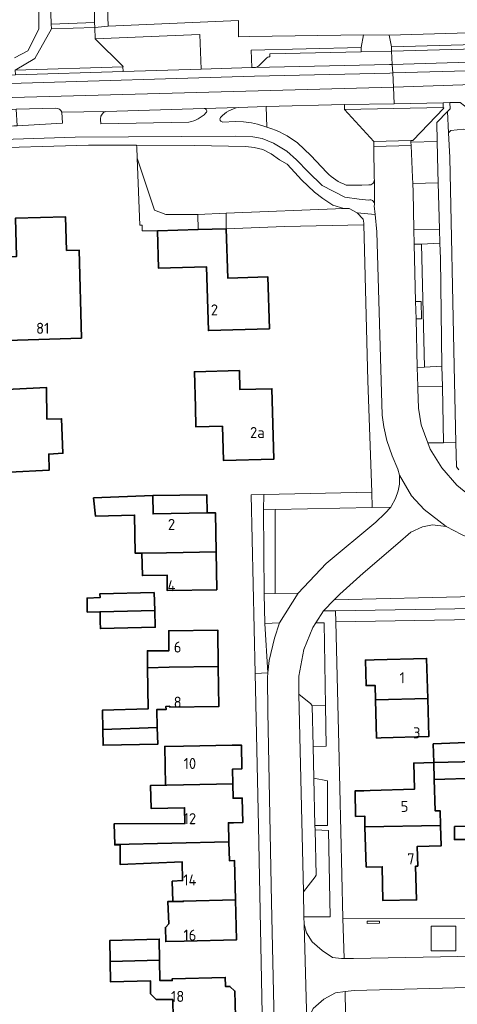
# Model space of a CAD drawing. Header units: metres. Extents: x 245598 to 248629, y 478632 to 481821.
# Tile 85 of 122: x 247222 to 247294, y 480119 to 480279. Entities that reach past the tile are written whole.
import ezdxf
from ezdxf.enums import TextEntityAlignment as Align

# ---------------------------------------------------------------- set-up
doc = ezdxf.new("R2010")
doc.units = ezdxf.units.M
for name, color, linetype, lineweight in [('B-XX-GR-GROENVOORZIENING-GV', 80, 'Continuous', 18), ('B-XX-OG-BEBOUWING-GV', 7, 'Continuous', 35), ('B-XX-OG-BEBOUWING-T18', 10, 'Continuous', 18), ('B-XX-OG-BEBOUWING_LAGE TRAFO-GV', 7, 'Continuous', 18), ('B-XX-OG-BEBOUWING_LOODS-GV', 7, 'Continuous', 35), ('B-XX-OG-TERREIN_ERF-GV', 7, 'Continuous', 18), ('B-XX-VH-ONVERHARD-GV', 252, 'Continuous', 18), ('B-XX-VH-VERHARDING_GESLOTEN-GV', 252, 'Continuous', 18), ('B-XX-VH-VERHARDING_OPEN-GV', 252, 'Continuous', 18)]:
    doc.layers.add(name, color=color, linetype=linetype, lineweight=lineweight)
doc.styles.add('NLCS-ISO-M-T18', font='NLCS-ISO.ttf', dxfattribs={"height": 1.8})

msp = doc.modelspace()

# ---------------------------------------------------------------- linework, layer by layer
at = {"layer": 'B-XX-GR-GROENVOORZIENING-GV'}
for points in [[(247239.074, 480271.665), (247239.096, 480270.868), (247251.847, 480271.274), (247251.639, 480276.929), (247247.593, 480276.751), (247234.548, 480276.219), (247239.14, 480271.727)], [(247300.49, 480274.703), (247300.396, 480275.424), (247282.882, 480274.937), (247282.899, 480274.194)], [(247290.316, 480259.481), (247290.25, 480262.577), (247291.993, 480264.374), (247292.416, 480264.81), (247292.391, 480265.812), (247291.29, 480265.792), (247291.315, 480264.999), (247291.394, 480264.906), (247286.34, 480259.624), (247286.038, 480259.631), (247286.045, 480259.352)], [(247286.045, 480259.352), (247286.058, 480258.845), (247286.312, 480253.592), (247286.345, 480252.612), (247290.478, 480252.741), (247290.417, 480254.751), (247290.316, 480259.481)], [(247275.11, 480248.57), (247273.33, 480249.11), (247271.66, 480250.19), (247270.3, 480251.23), (247268.22, 480253.22), (247267.11, 480254.43), (247265.87, 480255.76), (247264.6, 480256.49), (247263.23, 480257.46), (247261.91, 480258.17), (247260.5, 480258.5), (247259.11, 480258.64), (247250.67, 480258.81), (247241.31, 480258.86), (247241.322, 480258.566), (247241.395, 480256.73), (247244.216, 480248.27), (247246.074, 480247.582), (247251.307, 480247.582), (247255.921, 480247.774)], [(247251.307, 480247.582), (247246.074, 480247.582), (247244.216, 480248.27), (247241.395, 480256.73), (247241.83, 480245.8), (247241.841, 480245.8), (247242.21, 480245.8), (247242.239, 480244.886), (247244.706, 480244.913), (247251.359, 480245.105)], [(247290.478, 480252.741), (247286.345, 480252.612), (247286.39, 480251.26), (247286.536, 480245.094), (247290.708, 480245.194)], [(247275.11, 480248.57), (247255.921, 480247.774), (247255.933, 480245.237), (247265.428, 480245.595), (247278.349, 480245.885), (247278.34, 480246.17), (247278.27, 480246.79), (247277.27, 480247.81), (247275.99, 480248.52)], [(247255.921, 480247.774), (247251.307, 480247.582), (247251.359, 480245.105), (247255.933, 480245.237)], [(247287.785, 480242.749), (247286.593, 480242.704), (247286.814, 480233.38), (247287.729, 480233.388), (247287.754, 480230.534), (247286.882, 480230.526), (247287.07, 480222.6), (247288.282, 480222.669)], [(247290.78, 480242.861), (247287.785, 480242.749), (247288.282, 480222.669), (247291.1, 480222.83), (247290.855, 480240.385)], [(247288.799, 480210.3), (247291.367, 480210.29), (247291.2, 480219.53), (247287.148, 480219.57), (247287.16, 480219.1), (247287.3, 480215.98), (247287.71, 480213.24)], [(247272.2, 480190.61), (247280.31, 480197.39), (247281.78, 480198.77), (247282.765, 480199.84), (247279.723, 480199.774), (247263.922, 480199.431), (247263.905, 480185.729), (247267.68, 480185.81)], [(247263.905, 480185.729), (247263.922, 480199.431), (247262.01, 480199.39), (247262.09, 480185.69)], [(247296.423, 480185.243), (247296.2, 480194.465), (247294.29, 480195.37), (247291.78, 480196.66), (247289.57, 480196.92), (247287.93, 480196.61), (247286.01, 480195.72), (247283.9, 480193.87), (247278.27, 480189.06), (247274.43, 480185.64), (247273.54, 480184.709)], [(247296.423, 480185.243), (247273.54, 480184.709), (247271.81, 480182.9), (247273.746, 480182.932), (247296.47, 480183.31)], [(247263.8, 480178.42), (247264.63, 480180.94), (247262.23, 480180.86), (247262.73, 480172.77), (247262.93, 480174.79)], [(247267.76, 480169.33), (247269.71, 480167.72), (247269.96, 480167.4), (247272.098, 480167.441), (247271.87, 480180.97), (247270.523, 480180.93), (247270.03, 480180.17), (247268.57, 480176.61), (247267.79, 480172.22)], [(247269.96, 480167.4), (247270.1, 480160.79), (247272.21, 480160.82), (247272.098, 480167.441)], [(247270.21, 480155.59), (247270.39, 480147.87), (247272.46, 480147.88), (247272.46, 480155.17)], [(247270.4, 480147.2), (247270.57, 480139.78), (247270.43, 480139.49), (247268.51, 480137.08), (247268.6, 480133), (247272.9, 480133.01), (247272.58, 480147.08)]]:
    msp.add_lwpolyline(points, close=True, dxfattribs=at)
for points in [[(247263.043, 480273.292), (247263.024, 480273.756), (247277.928, 480274.08), (247277.931, 480274.82), (247259.992, 480274.392), (247260.094, 480271.535)], [(247261.246, 480271.823), (247262.421, 480272.996)], [(247260.094, 480271.535), (247260.526, 480271.532)], [(247228.118, 480264.893), (247221.689, 480264.741)], [(247221.689, 480264.741), (247221.826, 480262.04), (247229.242, 480262.461), (247229.14, 480264.263)], [(247252.31, 480264.875), (247236.278, 480264.393)], [(247255.382, 480262.653), (247257.386, 480262.728), (247258.745, 480262.665), (247260.057, 480262.512), (247261.007, 480262.322), (247262.57, 480261.808), (247262.425, 480265.158), (247257.971, 480265.042)], [(247280.07, 480253.385), (247280.015, 480258.684), (247279.987, 480259.495), (247275.216, 480264.697), (247275.205, 480265.491), (247262.425, 480265.158), (247262.57, 480261.808), (247262.686, 480261.77)], [(247235.426, 480263.076), (247235.496, 480262.355), (247249.852, 480262.653)], [(247267.552, 480259.251), (247269.721, 480257.195), (247272.329, 480254.422)], [(247275.483, 480252.376), (247278.034, 480252.351), (247279.16, 480252.383)]]:
    msp.add_lwpolyline(points, dxfattribs=at)
for points in [[(247262.421, 480272.996, -0.2182004), (247263.043, 480273.292)], [(247260.526, 480271.532, 0.1824534), (247261.246, 480271.823)], [(247229.14, 480264.263, 0.287679), (247228.118, 480264.893)], [(247236.278, 480264.393, 0.3068056), (247235.422, 480263.195)], [(247249.852, 480262.653, 0.1598538), (247252.624, 480264.128)], [(247252.624, 480264.128, 0.6408871), (247252.31, 480264.875)], [(247257.971, 480265.042, 0.168719), (247254.997, 480263.38)], [(247235.422, 480263.195, 0.0338594), (247235.426, 480263.076)], [(247254.997, 480263.38, 0.6454755), (247255.382, 480262.653)], [(247262.686, 480261.77, -0.0906042), (247267.552, 480259.251)], [(247272.329, 480254.422, 0.1218803), (247275.483, 480252.376)], [(247279.16, 480252.383, 0.4386364), (247280.086, 480253.216)], [(247280.086, 480253.216, 0.0485908), (247280.07, 480253.385)]]:
    msp.add_lwpolyline(points, format="xyb", dxfattribs=at)
at = {"layer": 'B-XX-OG-BEBOUWING-GV'}
for points in [[(247232.343, 480227.374), (247231.938, 480241.77), (247229.888, 480241.712), (247229.735, 480247.173), (247221.554, 480246.942), (247221.729, 480240.731), (247219.747, 480240.676), (247220.132, 480227.03)], [(247244.706, 480244.913), (247244.883, 480238.789), (247252.719, 480239.016), (247253.02, 480228.631), (247262.961, 480228.918), (247262.716, 480237.388), (247256.166, 480237.199), (247255.933, 480245.237), (247251.359, 480245.105)], [(247255.317, 480213.015), (247255.463, 480207.433), (247263.663, 480207.647), (247263.364, 480219.145), (247258.163, 480219.009), (247258.083, 480222.095), (247250.742, 480221.904), (247250.892, 480216.142), (247250.952, 480212.933)], [(247220.09, 480219), (247220.59, 480205.53), (247227.06, 480205.88), (247226.97, 480208.48), (247229.29, 480208.61), (247229.08, 480214.23), (247226.69, 480214.18), (247226.6, 480219.36)], [(247252.806, 480198.891), (247243.995, 480198.728), (247243.94, 480201.71), (247234.3, 480201.34), (247234.63, 480198.34), (247240.966, 480198.515), (247241.083, 480192.296), (247242.176, 480192.316), (247242.177, 480192.292), (247246.2, 480192.374), (247254.275, 480192.538), (247254.156, 480198.916)], [(247246.2, 480192.374), (247242.177, 480192.292), (247242.245, 480188.663), (247246.268, 480188.739), (247246.316, 480186.203), (247254.391, 480186.355), (247254.275, 480192.538)], [(247244.258, 480182.945), (247244.17, 480185.87), (247235.33, 480185.68), (247235.34, 480185.08), (247233.22, 480184.99), (247233.273, 480182.712), (247235.356, 480182.756)], [(247244.258, 480182.945), (247235.356, 480182.756), (247235.39, 480181.11), (247235.4, 480180.02), (247244.34, 480180.23)], [(247254.626, 480173.845), (247254.538, 480179.769), (247246.537, 480179.649), (247246.585, 480176.391), (247243.08, 480176.38), (247243.109, 480173.62), (247246.626, 480173.689)], [(247280.069, 480174.908), (247278.62, 480174.867), (247278.737, 480170.699), (247280.187, 480170.74), (247280.254, 480168.383), (247288.779, 480168.591), (247288.594, 480175.149)], [(247235.79, 480163.567), (247244.685, 480163.85), (247244.58, 480166.8), (247246.11, 480166.8), (247246.1, 480167.32), (247246.72, 480167.335), (247246.722, 480167.206), (247254.723, 480167.325), (247254.626, 480173.845), (247246.626, 480173.689), (247243.109, 480173.62), (247243.18, 480166.9), (247235.73, 480166.68)], [(247288.779, 480168.591), (247280.254, 480168.383), (247280.431, 480162.156), (247281.193, 480162.178), (247288.954, 480162.398)], [(247244.685, 480163.85), (247235.79, 480163.567), (247235.84, 480160.98), (247244.78, 480161.18)], [(247299.396, 480158.42), (247299.307, 480162.21), (247299.26, 480161.58), (247289.67, 480161.19), (247289.76, 480158.146), (247296.831, 480158.346), (247296.83, 480158.42)], [(247243.593, 480154.397), (247256.997, 480154.7), (247256.957, 480157.089), (247258.467, 480157.115), (247258.402, 480160.995), (247256.892, 480160.97), (247248.965, 480160.836), (247245.895, 480160.784), (247246.002, 480154.475), (247243.592, 480154.435)], [(247278.552, 480147.649), (247290.867, 480147.86), (247290.797, 480150.304), (247289.987, 480150.281), (247289.84, 480155.41), (247289.76, 480158.146), (247286.511, 480158.066), (247286.616, 480153.797), (247279.397, 480153.589), (247278.382, 480153.56), (247276.943, 480153.528), (247277.021, 480149.379), (247278.501, 480149.422)], [(247296.831, 480158.346), (247289.76, 480158.146), (247289.84, 480155.41), (247296.87, 480155.62)], [(247256.997, 480154.7), (247243.593, 480154.397), (247243.656, 480150.675), (247249.134, 480150.767), (247249.178, 480148.208), (247237.67, 480148.18), (247237.739, 480144.793), (247256.363, 480145.229), (247256.284, 480148.326), (247257.104, 480148.34), (247258.613, 480148.365), (247258.547, 480152.357), (247257.037, 480152.33)], [(247278.74, 480141.099), (247281.377, 480141.144), (247281.471, 480135.623), (247286.968, 480135.74), (247286.811, 480141.242), (247287.151, 480141.252), (247287.059, 480144.451), (247290.962, 480144.563), (247290.867, 480147.86), (247278.552, 480147.649)], [(247296.67, 480145.59), (247296.62, 480147.81), (247293.16, 480147.72), (247293.13, 480145.58)], [(247247.2, 480135.47), (247248.902, 480135.481), (247248.9, 480135.566), (247257.45, 480135.773), (247257.295, 480142.148), (247256.443, 480142.127), (247256.363, 480145.229), (247237.739, 480144.793), (247237.74, 480144.72), (247238.61, 480144.72), (247238.62, 480141.53), (247248.745, 480141.939), (247248.819, 480138.887), (247247.12, 480138.8)], [(247248.902, 480135.481), (247247.2, 480135.47), (247246.4, 480135.469), (247246.544, 480131.822), (247246.007, 480131.258), (247246.063, 480128.957), (247249.06, 480129.03), (247257.609, 480129.239), (247257.45, 480135.773), (247248.9, 480135.566)], [(247245.056, 480125.932), (247245, 480129.36), (247236.96, 480129.13), (247236.97, 480125.79), (247236.972, 480125.718)], [(247247.208, 480119.502), (247247.282, 480116.479), (247257.432, 480116.701), (247257.331, 480120.858), (247256.522, 480121.628), (247255.812, 480121.611), (247255.809, 480121.739), (247255.776, 480123.105), (247247.126, 480122.893), (247247.134, 480122.582), (247245.11, 480122.582), (247245.056, 480125.932), (247236.972, 480125.718), (247237.073, 480122.37), (247243.556, 480122.564), (247243.556, 480120.435), (247244.488, 480119.502)]]:
    msp.add_lwpolyline(points, close=True, dxfattribs=at)
at = {"layer": 'B-XX-OG-BEBOUWING_LAGE TRAFO-GV'}
msp.add_lwpolyline([(247278.9, 480131.9), (247280.91, 480131.97), (247280.92, 480132.3), (247278.93, 480132.28)], close=True, dxfattribs=at)
at = {"layer": 'B-XX-OG-BEBOUWING_LOODS-GV'}
msp.add_lwpolyline([(247252.806, 480198.891), (247252.75, 480201.85), (247243.94, 480201.71), (247243.995, 480198.728)], close=True, dxfattribs=at)
at = {"layer": 'B-XX-OG-TERREIN_ERF-GV'}
for points in [[(247235.62, 480307.71), (247236.68, 480278.31), (247257.93, 480279.24), (247257.93, 480279.2), (247257.92, 480276.57), (247259.71, 480276.59), (247278.33, 480276.88), (247282.47, 480276.84), (247297.26, 480277.23), (247299.82, 480277.38), (247301.3, 480277.46), (247311.59, 480277.46), (247332.39, 480277.76), (247351.54, 480277.98), (247359.6, 480278.06), (247389.5, 480277.51), (247389.45, 480275.78), (247429.7, 480272.85)], [(247221.412, 480273.11), (247223.567, 480274.249), (247225.377, 480277.784), (247225.338, 480283.941), (247224.8, 480298.81), (247221.08, 480300.7)], [(247294.62, 480261.47), (247292.54, 480261.27), (247292.18, 480260.91), (247292.381, 480256.88), (247293.11, 480222.82), (247293.383, 480210.349), (247293.47, 480206.39), (247293.88, 480205.93)], [(247262.31, 480089.26), (247261.2, 480147.83), (247260.648, 480172.661), (247260, 480201.81), (247262.029, 480201.86), (247279.67, 480202.29), (247279.03, 480220.41), (247278.41, 480243.88), (247278.349, 480245.885), (247265.428, 480245.595), (247255.933, 480245.237), (247256.166, 480237.199), (247262.716, 480237.388), (247262.961, 480228.918), (247253.02, 480228.631), (247252.719, 480239.016), (247244.883, 480238.789), (247244.706, 480244.913), (247242.239, 480244.886), (247242.21, 480245.8), (247241.841, 480245.8), (247241.83, 480245.8), (247241.395, 480256.73), (247241.322, 480258.566), (247241.31, 480258.86), (247233.46, 480258.9), (247195.68, 480257.77)], [(247296.37, 480181.5), (247273.8, 480181.13), (247274.29, 480161.06), (247274.96, 480132.78), (247296.53, 480132.72)], [(247296.87, 480155.62), (247289.84, 480155.41), (247289.987, 480150.281), (247290.797, 480150.304), (247290.867, 480147.86), (247290.962, 480144.563), (247287.059, 480144.451), (247287.151, 480141.252), (247286.811, 480141.242), (247286.968, 480135.74), (247281.471, 480135.623), (247281.377, 480141.144), (247278.74, 480141.099), (247278.552, 480147.649), (247278.501, 480149.422), (247277.021, 480149.379), (247276.943, 480153.528), (247278.382, 480153.56), (247279.397, 480153.589), (247286.616, 480153.797), (247286.511, 480158.066), (247289.76, 480158.146), (247289.67, 480161.19), (247299.26, 480161.58)], [(247296.67, 480145.59), (247293.13, 480145.58), (247293.16, 480147.72), (247296.62, 480147.81)], [(247247.282, 480116.479), (247247.208, 480119.502), (247244.488, 480119.502), (247243.556, 480120.435), (247243.556, 480122.564), (247237.073, 480122.37), (247236.972, 480125.718), (247236.97, 480125.79), (247236.96, 480129.13), (247245, 480129.36), (247245.056, 480125.932), (247245.11, 480122.582), (247247.134, 480122.582), (247247.126, 480122.893), (247255.776, 480123.105), (247255.809, 480121.739), (247255.812, 480121.611), (247256.522, 480121.628), (247257.331, 480120.858), (247257.432, 480116.701)]]:
    msp.add_lwpolyline(points, dxfattribs=at)
for points in [[(247232.343, 480227.374), (247220.132, 480227.03), (247219.747, 480240.676), (247221.729, 480240.731), (247221.554, 480246.942), (247229.735, 480247.173), (247229.888, 480241.712), (247231.938, 480241.77)], [(247263.364, 480219.145), (247263.663, 480207.647), (247255.463, 480207.433), (247255.317, 480213.015), (247250.952, 480212.933), (247250.892, 480216.142), (247250.742, 480221.904), (247258.083, 480222.095), (247258.163, 480219.009)], [(247220.09, 480219), (247226.6, 480219.36), (247226.69, 480214.18), (247229.08, 480214.23), (247229.29, 480208.61), (247226.97, 480208.48), (247227.06, 480205.88), (247220.59, 480205.53)], [(247246.268, 480188.739), (247242.245, 480188.663), (247242.177, 480192.292), (247242.176, 480192.316), (247241.083, 480192.296), (247240.966, 480198.515), (247234.63, 480198.34), (247234.3, 480201.34), (247243.94, 480201.71), (247252.75, 480201.85), (247252.806, 480198.891), (247254.156, 480198.916), (247254.275, 480192.538), (247254.391, 480186.355), (247246.316, 480186.203)], [(247235.39, 480181.11), (247235.356, 480182.756), (247233.273, 480182.712), (247233.22, 480184.99), (247235.34, 480185.08), (247235.33, 480185.68), (247244.17, 480185.87), (247244.258, 480182.945), (247244.34, 480180.23), (247235.4, 480180.02)], [(247246.585, 480176.391), (247246.537, 480179.649), (247254.538, 480179.769), (247254.626, 480173.845), (247254.723, 480167.325), (247246.722, 480167.206), (247246.72, 480167.335), (247246.1, 480167.32), (247246.11, 480166.8), (247244.58, 480166.8), (247244.685, 480163.85), (247244.78, 480161.18), (247235.84, 480160.98), (247235.79, 480163.567), (247235.73, 480166.68), (247243.18, 480166.9), (247243.109, 480173.62), (247243.08, 480176.38)], [(247280.187, 480170.74), (247278.737, 480170.699), (247278.62, 480174.867), (247280.069, 480174.908), (247288.594, 480175.149), (247288.779, 480168.591), (247288.954, 480162.398), (247281.193, 480162.178), (247280.431, 480162.156), (247280.254, 480168.383)], [(247237.739, 480144.793), (247237.67, 480148.18), (247249.178, 480148.208), (247249.134, 480150.767), (247243.656, 480150.675), (247243.593, 480154.397), (247243.592, 480154.435), (247246.002, 480154.475), (247245.895, 480160.784), (247248.965, 480160.836), (247256.892, 480160.97), (247258.402, 480160.995), (247258.467, 480157.115), (247256.957, 480157.089), (247256.997, 480154.7), (247257.037, 480152.33), (247258.547, 480152.357), (247258.613, 480148.365), (247257.104, 480148.34), (247256.284, 480148.326), (247256.363, 480145.229), (247256.443, 480142.127), (247257.295, 480142.148), (247257.45, 480135.773), (247257.609, 480129.239), (247249.06, 480129.03), (247246.063, 480128.957), (247246.007, 480131.258), (247246.544, 480131.822), (247246.4, 480135.469), (247247.2, 480135.47), (247247.12, 480138.8), (247248.819, 480138.887), (247248.745, 480141.939), (247238.62, 480141.53), (247238.61, 480144.72), (247237.74, 480144.72)], [(247297.31, 480121.52), (247276.81, 480120.94), (247275.3, 480120.779), (247276.09, 480071.618), (247297.92, 480072.09), (247297.99, 480070.39), (247298.19, 480070.391), (247301.91, 480070.4), (247352.38, 480071.54), (247371.08, 480071.73), (247371, 480072.94), (247385.886, 480073.384), (247389.11, 480073.48), (247388.039, 480121.13), (247387.49, 480121.8), (247384.26, 480123.15), (247379.19, 480123.2), (247362.5, 480122.83), (247339.94, 480122.35), (247319.55, 480121.86)]]:
    msp.add_lwpolyline(points, close=True, dxfattribs=at)
at = {"layer": 'B-XX-VH-ONVERHARD-GV'}
msp.add_lwpolyline([(247289.321, 480127.421), (247293.363, 480127.421), (247293.363, 480131.462), (247289.321, 480131.462)], close=True, dxfattribs=at)
at = {"layer": 'B-XX-VH-VERHARDING_GESLOTEN-GV'}
for points in [[(247283.067, 480270.65), (247283.001, 480272.049), (247282.549, 480272.036), (247260.526, 480271.532), (247260.094, 480271.535), (247251.847, 480271.274), (247239.096, 480270.868), (247221.533, 480270.336), (247220.63, 480270.316), (247218.077, 480270.257)], [(247283.178, 480268.312), (247283.067, 480270.65), (247282.585, 480270.637), (247260.558, 480270.132), (247220.662, 480268.916), (247218.1, 480268.857)], [(247218.1, 480268.857), (247220.662, 480268.916), (247260.558, 480270.132), (247282.585, 480270.637), (247283.067, 480270.65)], [(247305.257, 480271.284), (247283.067, 480270.65), (247283.178, 480268.312), (247339.783, 480270.267)], [(247339.783, 480270.267), (247283.178, 480268.312), (247283.304, 480265.643), (247291.29, 480265.792), (247292.391, 480265.812), (247294.056, 480265.855)], [(247229.14, 480264.263), (247236.278, 480264.393), (247252.31, 480264.875), (247257.971, 480265.042), (247262.425, 480265.158), (247275.205, 480265.491), (247283.304, 480265.643), (247283.178, 480268.312), (247216.944, 480266.523)], [(247216.944, 480266.523), (247283.178, 480268.312)], [(247188.684, 480262.758), (247201.664, 480263.128), (247217.677, 480264.434), (247221.689, 480264.741), (247228.118, 480264.893)]]:
    msp.add_lwpolyline(points, dxfattribs=at)
msp.add_lwpolyline([(247283.001, 480272.049), (247283.067, 480270.65), (247305.257, 480271.284), (247305.156, 480272.688), (247304.833, 480272.678), (247302.793, 480272.614)], close=True, dxfattribs=at)
msp.add_lwpolyline([(247228.118, 480264.893, -0.287679), (247229.14, 480264.263)], format="xyb", dxfattribs=at)
at = {"layer": 'B-XX-VH-VERHARDING_OPEN-GV'}
for points in [[(247221.513, 480271.128), (247224.728, 480272.994), (247227.431, 480277.851), (247227.401, 480278.642), (247227.27, 480282.14), (247226.96, 480291.48), (247226.816, 480297.624), (247226.59, 480307.28), (247226.13, 480321.33), (247225.59, 480330.92), (247223.94, 480338), (247221.72, 480343.62)], [(247221.08, 480300.7), (247224.8, 480298.81), (247225.338, 480283.941), (247225.377, 480277.784), (247223.567, 480274.249), (247221.412, 480273.11)], [(247297.26, 480277.23), (247282.47, 480276.84), (247282.882, 480274.937), (247300.396, 480275.424)], [(247260.526, 480271.532), (247282.549, 480272.036), (247283.001, 480272.049), (247282.899, 480274.194)], [(247282.899, 480274.194), (247277.928, 480274.08), (247263.024, 480273.756), (247263.043, 480273.292)], [(247300.551, 480274.233), (247300.541, 480274.704), (247300.49, 480274.703), (247282.899, 480274.194), (247283.001, 480272.049), (247302.793, 480272.614)], [(247262.421, 480272.996), (247261.246, 480271.823)], [(247316.68, 480264.792), (247308.046, 480264.526), (247308.113, 480262.843), (247302.009, 480262.689), (247301.954, 480264.373), (247296.181, 480264.188), (247294.056, 480265.855), (247292.391, 480265.812), (247292.416, 480264.81), (247291.993, 480264.374), (247292.18, 480260.91), (247292.54, 480261.27), (247294.62, 480261.47), (247296.47, 480261.41), (247310.12, 480261.59), (247333.8, 480262.25), (247354.45, 480262.51), (247354.45, 480262.1), (247370.56, 480262.24), (247383.73, 480261.94), (247405.11, 480261.1)], [(247236.278, 480264.393), (247229.14, 480264.263), (247229.242, 480262.461), (247221.826, 480262.04), (247221.291, 480262.022), (247217.806, 480261.904), (247200.465, 480261.319), (247189.752, 480260.975), (247187.28, 480260.92), (247185.936, 480260.954), (247164.863, 480260.283), (247162.476, 480260.192), (247160.938, 480260.183), (247161.188, 480261.259)], [(247257.971, 480265.042), (247252.31, 480264.875)], [(247249.852, 480262.653), (247235.496, 480262.355), (247235.426, 480263.076)], [(247262.686, 480261.77), (247262.57, 480261.808), (247261.007, 480262.322), (247260.057, 480262.512), (247258.745, 480262.665), (247257.386, 480262.728), (247255.382, 480262.653)], [(247279.171, 480249.913), (247277.58, 480250.047), (247275.29, 480250.41), (247271.59, 480252.29), (247269.29, 480254.5), (247267.4, 480256.5), (247265.78, 480257.92), (247263.61, 480259.21), (247261.78, 480259.96), (247260.24, 480260.23), (247257.4, 480260.33), (247231.28, 480260.18), (247160.53, 480257.9), (247160.03, 480257.43), (247160.107, 480256.669), (247190.56, 480257.61)], [(247160.53, 480257.9), (247231.28, 480260.18), (247257.4, 480260.33), (247260.24, 480260.23), (247261.78, 480259.96), (247263.61, 480259.21), (247265.78, 480257.92), (247267.4, 480256.5), (247269.29, 480254.5), (247271.59, 480252.29), (247275.29, 480250.41), (247277.58, 480250.047)], [(247272.329, 480254.422), (247269.721, 480257.195), (247267.552, 480259.251)], [(247190.56, 480257.61), (247192.26, 480257.67), (247195.68, 480257.77), (247233.46, 480258.9), (247241.31, 480258.86), (247250.67, 480258.81), (247259.11, 480258.64), (247260.5, 480258.5), (247261.91, 480258.17), (247263.23, 480257.46), (247264.6, 480256.49), (247265.87, 480255.76), (247267.11, 480254.43), (247268.22, 480253.22), (247270.3, 480251.23), (247271.66, 480250.19), (247273.33, 480249.11), (247275.11, 480248.57), (247275.99, 480248.52), (247277.27, 480247.81), (247280.2, 480247.589), (247280.069, 480248.953)], [(247295.59, 480201.73), (247293.51, 480203.41), (247291.11, 480206.22), (247289.18, 480209.27), (247288.799, 480210.3), (247287.71, 480213.24), (247287.3, 480215.98), (247287.16, 480219.1), (247287.148, 480219.57), (247287.07, 480222.6), (247286.882, 480230.526), (247286.814, 480233.38), (247286.593, 480242.704), (247286.536, 480245.094), (247286.39, 480251.26), (247286.345, 480252.612), (247286.312, 480253.592), (247286.058, 480258.845), (247280.015, 480258.684), (247280.07, 480253.385)], [(247280.086, 480253.216), (247280.113, 480249.293)], [(247280.113, 480249.293), (247280.086, 480253.216)], [(247279.16, 480252.383), (247278.034, 480252.351), (247275.483, 480252.376)], [(247277.58, 480250.047), (247279.171, 480249.913)], [(247280.069, 480248.953), (247280.2, 480247.589), (247280.477, 480244.72), (247281.38, 480214.83), (247281.6, 480212.93), (247282.09, 480210.69), (247282.97, 480208.21), (247283.89, 480206), (247284.16, 480205.03), (247286.11, 480201.692), (247288.187, 480199.442), (247291.78, 480196.66), (247294.29, 480195.37)], [(247293.88, 480205.93), (247293.47, 480206.39), (247293.383, 480210.349), (247291.367, 480210.29), (247288.799, 480210.3), (247289.18, 480209.27), (247291.11, 480206.22), (247293.51, 480203.41), (247295.59, 480201.73)], [(247269.06, 480115.82), (247268.63, 480131.79), (247268.6, 480133), (247268.51, 480137.08), (247267.76, 480169.33), (247267.79, 480172.22), (247268.57, 480176.61), (247270.03, 480180.17), (247270.523, 480180.93), (247271.8, 480182.9), (247271.81, 480182.9), (247273.54, 480184.709), (247274.43, 480185.64), (247278.27, 480189.06), (247283.9, 480193.87), (247286.01, 480195.72), (247287.93, 480196.61), (247289.57, 480196.92), (247291.78, 480196.66), (247288.187, 480199.442), (247286.11, 480201.692), (247284.16, 480205.03), (247284.16, 480203.58), (247283.96, 480202.49), (247283.51, 480201.23), (247282.82, 480199.9), (247282.765, 480199.84), (247281.78, 480198.77), (247280.31, 480197.39), (247272.2, 480190.61), (247267.68, 480185.81), (247264.63, 480180.94), (247263.8, 480178.42), (247262.93, 480174.79), (247262.73, 480172.77), (247262.66, 480172.01), (247262.71, 480166.41), (247263.33, 480135.36), (247264.07, 480101.13)], [(247264.07, 480101.13), (247263.33, 480135.36), (247262.71, 480166.41), (247262.66, 480172.01), (247262.73, 480172.77), (247260.648, 480172.661), (247261.2, 480147.83), (247262.31, 480089.26)], [(247296.5, 480126.587), (247276.67, 480126.17), (247275.147, 480126.162), (247274.71, 480126.16), (247273.28, 480126.33), (247271.57, 480127.47), (247269.92, 480128.93), (247269.03, 480130.36), (247268.63, 480131.79), (247269.06, 480115.82)], [(247270.11, 480118.02), (247271.82, 480119.57), (247273.72, 480120.61), (247275.3, 480120.779), (247276.81, 480120.94), (247297.31, 480121.52)]]:
    msp.add_lwpolyline(points, dxfattribs=at)
for points in [[(247235.546, 480332.745), (247235.29, 480332.63), (247233.74, 480330.84), (247233.07, 480328.72), (247232.97, 480325.92), (247233.944, 480297.646), (247234.455, 480282.802), (247234.439, 480278.866), (247234.495, 480278.09), (247236.68, 480278.31), (247235.62, 480307.71), (247235.3, 480328.83)], [(247234.439, 480278.866), (247234.455, 480282.802), (247233.944, 480297.646), (247226.816, 480297.624), (247226.96, 480291.48), (247227.27, 480282.14), (247227.401, 480278.642)], [(247227.401, 480278.642), (247227.431, 480277.851), (247234.495, 480278.09), (247234.439, 480278.866)], [(247257.93, 480279.2), (247257.93, 480279.24), (247236.68, 480278.31), (247234.495, 480278.09), (247234.548, 480276.219), (247247.593, 480276.751), (247251.639, 480276.929), (247251.847, 480271.274), (247260.094, 480271.535), (247259.992, 480274.392), (247277.931, 480274.82), (247278.33, 480276.88), (247259.71, 480276.59), (247257.92, 480276.57)], [(247221.513, 480271.128), (247239.074, 480271.665), (247239.14, 480271.727), (247234.548, 480276.219), (247234.495, 480278.09), (247227.431, 480277.851), (247224.728, 480272.994)], [(247282.47, 480276.84), (247278.33, 480276.88), (247277.931, 480274.82), (247277.928, 480274.08), (247282.899, 480274.194), (247282.882, 480274.937)], [(247221.513, 480271.128), (247221.533, 480270.336), (247239.096, 480270.868), (247239.074, 480271.665)], [(247291.315, 480264.999), (247291.29, 480265.792), (247283.304, 480265.643), (247275.205, 480265.491), (247275.216, 480264.697)], [(247279.987, 480259.495), (247286.038, 480259.631), (247286.34, 480259.624), (247291.394, 480264.906), (247291.315, 480264.999), (247275.216, 480264.697)], [(247290.855, 480240.385), (247291.1, 480222.83), (247291.2, 480219.53), (247291.367, 480210.29), (247293.383, 480210.349), (247293.11, 480222.82), (247292.381, 480256.88), (247292.18, 480260.91), (247291.993, 480264.374), (247290.25, 480262.577), (247290.316, 480259.481), (247290.417, 480254.751), (247290.478, 480252.741), (247290.708, 480245.194), (247290.78, 480242.861)], [(247286.058, 480258.845), (247286.045, 480259.352), (247286.038, 480259.631), (247279.987, 480259.495), (247280.015, 480258.684)], [(247279.67, 480202.29), (247279.723, 480199.774), (247282.765, 480199.84), (247282.82, 480199.9), (247283.51, 480201.23), (247283.96, 480202.49), (247284.16, 480203.58), (247284.16, 480205.03), (247283.89, 480206), (247282.97, 480208.21), (247282.09, 480210.69), (247281.6, 480212.93), (247281.38, 480214.83), (247280.477, 480244.72), (247280.2, 480247.589), (247277.27, 480247.81), (247278.27, 480246.79), (247278.34, 480246.17), (247278.349, 480245.885), (247278.41, 480243.88), (247279.03, 480220.41)], [(247286.593, 480242.704), (247287.785, 480242.749), (247290.78, 480242.861), (247290.708, 480245.194), (247286.536, 480245.094)], [(247286.882, 480230.526), (247287.754, 480230.534), (247287.729, 480233.388), (247286.814, 480233.38)], [(247288.282, 480222.669), (247287.07, 480222.6), (247287.148, 480219.57), (247291.2, 480219.53), (247291.1, 480222.83)], [(247262.09, 480185.69), (247262.01, 480199.39), (247262.029, 480201.86), (247260, 480201.81), (247260.648, 480172.661), (247262.73, 480172.77), (247262.23, 480180.86)], [(247262.01, 480199.39), (247263.922, 480199.431), (247279.723, 480199.774), (247279.67, 480202.29), (247262.029, 480201.86)], [(247262.09, 480185.69), (247262.23, 480180.86), (247264.63, 480180.94), (247267.68, 480185.81), (247263.905, 480185.729)], [(247273.8, 480181.13), (247296.37, 480181.5), (247296.38, 480181.5), (247329.36, 480182.18), (247357.542, 480182.32), (247357.45, 480184.81), (247343.33, 480184.45), (247338.5, 480184.35), (247322.51, 480183.99), (247317.498, 480183.69), (247301.69, 480183.51), (247296.47, 480183.31), (247273.746, 480182.932)], [(247270.1, 480160.79), (247270.21, 480155.59), (247272.46, 480155.17), (247272.46, 480147.88), (247270.39, 480147.87), (247270.4, 480147.2), (247272.58, 480147.08), (247272.9, 480133.01), (247268.6, 480133), (247268.63, 480131.79), (247269.03, 480130.36), (247269.92, 480128.93), (247271.57, 480127.47), (247273.28, 480126.33), (247274.71, 480126.16), (247275.147, 480126.162), (247274.96, 480132.78), (247274.29, 480161.06), (247273.8, 480181.13), (247273.746, 480182.932), (247271.81, 480182.9), (247271.8, 480182.9), (247270.523, 480180.93), (247271.87, 480180.97), (247272.098, 480167.441), (247272.21, 480160.82)], [(247269.96, 480167.4), (247269.71, 480167.72), (247267.76, 480169.33), (247268.51, 480137.08), (247270.43, 480139.49), (247270.57, 480139.78), (247270.4, 480147.2), (247270.39, 480147.87), (247270.21, 480155.59), (247270.1, 480160.79)], [(247296.53, 480132.72), (247274.96, 480132.78), (247275.147, 480126.162), (247276.67, 480126.17), (247296.5, 480126.587), (247296.513, 480129.249)], [(247278.9, 480131.9), (247278.93, 480132.28), (247280.92, 480132.3), (247280.91, 480131.97)], [(247289.321, 480127.421), (247289.321, 480131.462), (247293.363, 480131.462), (247293.363, 480127.421)], [(247276.09, 480071.618), (247275.3, 480120.779), (247273.72, 480120.61), (247271.82, 480119.57), (247270.11, 480118.02), (247269.06, 480115.82), (247268.94, 480114.27), (247273.34, 480114.28), (247273.455, 480107.696), (247273.6, 480099.38), (247271.52, 480099.28), (247271.63, 480094.09), (247273.78, 480094.1), (247273.83, 480086.73), (247271.78, 480086.72), (247271.8, 480086.09), (247273.9, 480086.1), (247274.27, 480069.64), (247270.29, 480069.68), (247270.37, 480069.39), (247271.34, 480067.53), (247273.92, 480065.49), (247275.78, 480064.91), (247276.194, 480064.848)]]:
    msp.add_lwpolyline(points, close=True, dxfattribs=at)
for points in [[(247263.043, 480273.292, 0.2182004), (247262.421, 480272.996)], [(247261.246, 480271.823, -0.1824534), (247260.526, 480271.532)], [(247235.422, 480263.195, -0.3068056), (247236.278, 480264.393)], [(247252.624, 480264.128, -0.1598538), (247249.852, 480262.653)], [(247252.31, 480264.875, -0.6408871), (247252.624, 480264.128)], [(247254.997, 480263.38, -0.168719), (247257.971, 480265.042)], [(247235.426, 480263.076, -0.0338594), (247235.422, 480263.195)], [(247255.382, 480262.653, -0.6454755), (247254.997, 480263.38)], [(247267.552, 480259.251, 0.0906042), (247262.686, 480261.77)], [(247275.483, 480252.376, -0.1218803), (247272.329, 480254.422)], [(247280.086, 480253.216, -0.4386364), (247279.16, 480252.383)], [(247280.07, 480253.385, -0.0485908), (247280.086, 480253.216)], [(247279.171, 480249.913, -0.4702518), (247280.113, 480249.293)], [(247280.113, 480249.293, 0.4702518), (247279.171, 480249.913)], [(247280.113, 480249.293, -0.1164676), (247280.069, 480248.953)], [(247280.069, 480248.953, 0.1164676), (247280.113, 480249.293)]]:
    msp.add_lwpolyline(points, format="xyb", dxfattribs=at)

# ---------------------------------------------------------------- texts
at = {"layer": 'B-XX-OG-BEBOUWING-T18', "style": 'NLCS-ISO-M-T18'}
for s, p in [('2', (247254, 480232)), ('81', (247226, 480229)), ('2a', (247261, 480212)), ('2', (247247, 480197)), ('4', (247247, 480187)), ('6', (247248, 480177)), ('1', (247284.625, 480171.995)), ('8', (247248, 480168)), ('3', (247287, 480163)), ('10', (247250, 480158)), ('5', (247285, 480151)), ('12', (247250, 480149)), ('7', (247286.034, 480142.448)), ('14', (247250, 480139)), ('16', (247250, 480130)), ('18', (247248, 480120))]:
    msp.add_text(s, height=1.8, dxfattribs=at).set_placement(p, align=Align.MIDDLE_CENTER)

doc.saveas('drawing.dxf')
